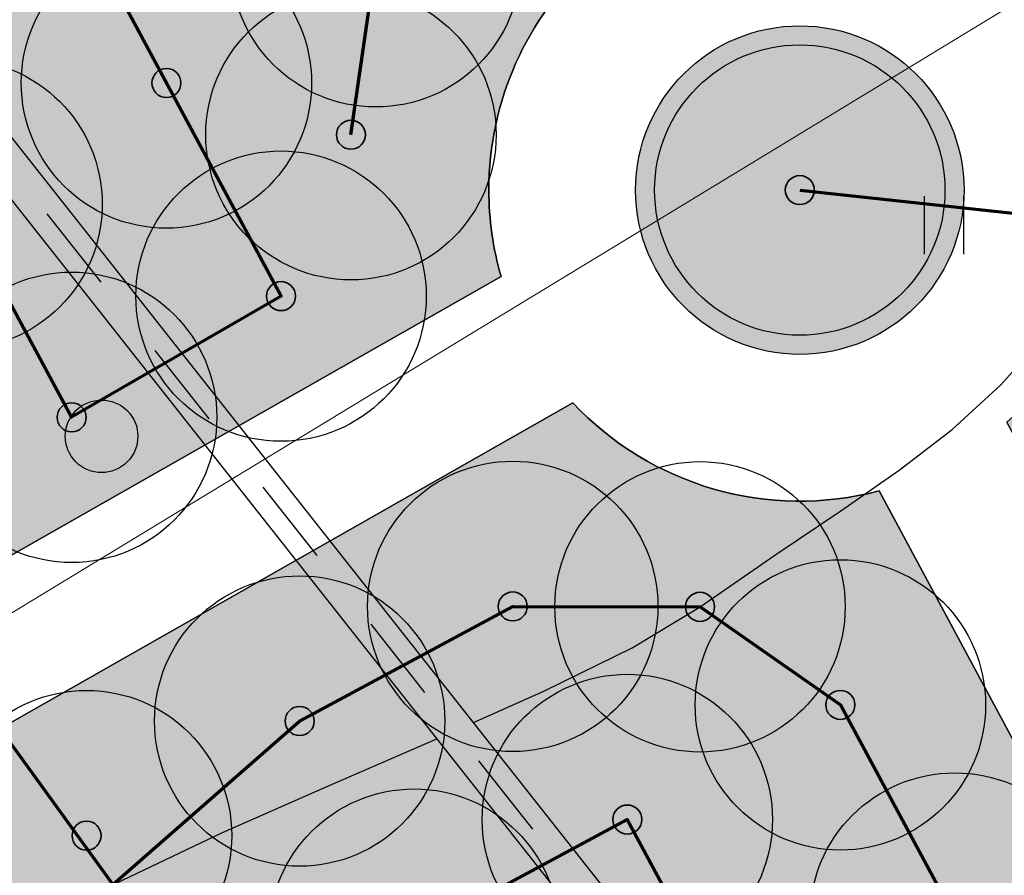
# Model space of a CAD drawing. Header units: millimetres. Extents: x -76021 to 1074922, y 19208 to 400534.
# Tile 48 of 108: x 183991 to 194166, y 192304 to 201143. Entities that reach past the tile are written whole.
import ezdxf

# ---------------------------------------------------------------- set-up
doc = ezdxf.new("R2010")
doc.units = ezdxf.units.MM
doc.linetypes.add('Д_ТРОТ_ТРУБА', pattern=[3, 1.5, -1.5])
doc.layers.get('Defpoints').update_dxf_attribs({"color": 4, "lineweight": 30})
for name, color, linetype in [('(028) Гидротехн.', 7, 'Continuous'), ('(036) Растительность', 7, 'Continuous'), ('(038) Деревья', 7, 'Continuous')]:
    doc.layers.add(name, color=color, linetype=linetype)
doc.layers.add('(032) Горизонтали утолщенные', color=32, linetype='Continuous', lineweight=30)
doc.layers.add('В3', color=5, linetype='производственный водопровод', lineweight=50)
doc.styles.add('BLACK', font='tahomabd.ttf')
doc.styles.get("Standard").update_dxf_attribs({"font": 'arial.ttf'})
doc.linetypes.add('производственный водопровод', pattern='A,5,-0.5,["В3",Standard,S=0.7,R=0,X=0,Y=-0.35],-2', length=7.5)
doc.dimstyles.new('genplan dimension', dxfattribs={"dimtxt": 1100, "dimasz": 450, "dimexe": 450, "dimexo": 0, "dimgap": 80, "dimtad": 1, "dimlfac": 0.001, "dimtxsty": 'BLACK', "dimblk": 'OBLIQUE', "dimcen": 0, "dimclrd": 186, "dimclre": 186, "dimclrt": 186, "dimadec": 1, "dimazin": 0, "dimtfac": 1, "dimtmove": 0, "dimatfit": 3, "dimldrblk": 'OBLIQUE', "dimfxl": 1, "dimlwd": 9, "dimlwe": 9, "dimarcsym": 0})

# ---------------------------------------------------------------- blocks, each defined once
blk = doc.blocks.new('_OBLIQUE')
at = {"color": 0, "linetype": 'ByBlock'}
blk.add_line((-0.5, -0.5), (0.5, 0.5), dxfattribs=at)
blk = doc.blocks.new('*D292')
at = {"color": 186, "lineweight": 9, "transparency": 16777216}
for p, q in [((2367127.458084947, -580716.1786445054), (2367414.379750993, -581188.3311606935)), ((2367180.686285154, -580803.7698989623), (2302574.394314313, -620064.2721598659)), ((2302521.166115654, -619976.6809079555), (2302808.087780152, -620448.8334215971))]:
    blk.add_line(p, q, dxfattribs=at)
at = {"layer": 'Defpoints', "color": 0, "transparency": 16777216}
for p in [(2367127.458084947, -580716.1786445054), (2302521.166115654, -619976.6809079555), (2302574.394314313, -620064.2721598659)]:
    blk.add_point(p, dxfattribs=at)
at = {"color": 186, "lineweight": 9, "transparency": 16777216}
for p, xscale, yscale, zscale, rotation in [((2367180.686285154, -580803.7698989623), 449.9999999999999, 449.9999999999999, 449.9999999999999, 31.28656990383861), ((2302574.394314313, -620064.2721598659), 450, 450, 450, 211.2865699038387)]:
    blk.add_blockref('_OBLIQUE', p, dxfattribs=dict(at, xscale=xscale, yscale=yscale, zscale=zscale, rotation=rotation))
at = {"color": 186, "transparency": 16777216, "insert": (2334474.023652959, -599770.0021606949), "char_height": 1100, "attachment_point": 5, "rotation": 31.28656990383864, "style": 'BLACK'}
blk.add_mtext('75,6', dxfattribs=at)
blk = doc.blocks.new('d')
at = {"layer": '(038) Деревья'}
blk.add_ellipse((0, 0), major_axis=(0.2651650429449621, 0.2651650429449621), ratio=0.9999999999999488, start_param=5.497787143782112, end_param=11.7809724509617, dxfattribs=at)
blk = doc.blocks.new('I04010')
for p, q in [((-0.4122729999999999, 0.0071460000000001), (-0.4122729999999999, 1.207145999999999)), ((0.3877269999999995, 1.207145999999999), (0.3877269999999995, 0.0071460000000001))]:
    blk.add_line(p, q)
blk = doc.blocks.new('A$C05d28b1e')
at = {"layer": '(028) Гидротехн.', "ltscale": 600}
for points in [[(-61833.59640229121, -41479.26027232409), (-63011.59640229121, -40051.26027232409), (-104066.5964022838, 11956.73972767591)], [(-62155.98729409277, -41717.03435735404), (-63322.89473471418, -40302.48102523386), (-104380.5610976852, 11708.89669257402)]]:
    blk.add_lwpolyline(points, dxfattribs=at)
at = {"layer": '(028) Гидротехн.', "color": 3, "linetype": 'Д_ТРОТ_ТРУБА', "ltscale": 600, "flags": 128}
blk.add_lwpolyline([(-62001.70733500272, -41589.76419501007), (-63167.24556851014, -40176.87064878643), (-104223.5787499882, 11832.81821012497)], dxfattribs=at)
at = {"layer": '(032) Горизонтали утолщенные', "color": 32, "linetype": 'Continuous', "lineweight": 30, "ltscale": 600}
for points in [[(-86067.74856149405, -10843.99291156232), (-85333.28349089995, -10516.18058536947), (-84427.76677989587, -10070.37321992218), (-83726.71466666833, -9648.237333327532), (-82952.8980816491, -9113.69134260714), (-82272.33175618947, -8655.394572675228), (-81667.91661557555, -8235.12986664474), (-81122.55358512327, -7814.680067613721), (-80619.14359013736, -7355.828018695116), (-80140.58755591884, -6820.356563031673), (-79669.78640776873, -6170.048543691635), (-79288.66488866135, -5491.581078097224), (-79055.66011576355, -4876.442074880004), (-78918.44157565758, -4293.630564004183), (-78824.678754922, -3712.145575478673), (-78722.04114015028, -3100.986139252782), (-78558.19821792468, -2429.151285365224), (-78280.81947483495, -1665.640043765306), (-77972.61819381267, -1045.99349963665), (-77548.45053526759, -264.0731030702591)], [(-90773.14887439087, -13046.38366775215), (-89768.74651944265, -12505.32144846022), (-88660.99631395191, -11980.22986121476), (-87511.46074759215, -11472.64907537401), (-86445.10275501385, -11011.53486229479)]]:
    blk.add_lwpolyline(points, dxfattribs=at)
at = {"layer": '(036) Растительность', "linetype": 'Continuous', "xscale": 500, "yscale": 500, "zscale": 500}
blk.add_blockref('I04010', (-81199.59892622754, -6009.948319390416), dxfattribs=at)
at = {"layer": '(038) Деревья', "linetype": 'Continuous', "xscale": 1000, "yscale": 1000, "zscale": 1000}
blk.add_blockref('d', (-89911.33647345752, -7886.579425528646), dxfattribs=at)
blk = doc.blocks.new('фонтан разбрызгиватель')
h = blk.add_hatch(color=256)
h.dxf.hatch_style = 1
h.set_gradient(color1=(0, 0, 255), color2=(0, 0, 255), tint=1)
h.paths.add_polyline_path([(150, 3.552713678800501e-15, 1), (-150, 0, 1)])
at = {"lineweight": 35}
blk.add_circle((0, 0), 150, dxfattribs=at)
blk = doc.blocks.new('A$C2cdd6916')
h = blk.add_hatch()
h.set_pattern_fill('ANSI32', color=1, scale=60, angle=31.28656990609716)
h.set_pattern_definition([(76.28656990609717, (-422045.4139063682, -371330.9128626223), (-555.2085801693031, 135.4831447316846), []), (76.28656990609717, (-421815.1832319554, -371191.004323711), (-555.2085801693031, 135.4831447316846), [])])
edge = h.paths.add_edge_path()
edge.add_line((12558.27843827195, 1671.303034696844), (13156.4848453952, 2034.826203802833))
edge.add_line((13156.48484539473, 2034.826203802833), (12076.30171433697, 3812.353813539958))
edge.add_arc((12013.98345677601, 3914.903483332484), 120, 121.28656990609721, 301.28656990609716, ccw=False)
edge.add_line((11951.66519921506, 4017.45315312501), (10456.02701775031, 6478.64522814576))
edge.add_line((10456.02701775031, 6478.64522814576), (9857.820610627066, 6115.122059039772))
edge.add_line((9857.820610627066, 6115.122059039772), (7572.817833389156, 9875.27661809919))
edge.add_line((7572.817833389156, 9875.27661809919), (28168.20985005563, 22390.86001160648))
edge.add_line((28168.20985005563, 22390.86001160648), (26610.25341102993, 24954.60175641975))
edge.add_line((26610.25341102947, 24954.60175641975), (1656.500428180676, 9790.492416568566))
edge.add_line((1656.500428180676, 9790.492416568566), (3006.729342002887, 7568.582904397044))
edge.add_line((3006.729342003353, 7568.582904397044), (4032.22603992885, 8191.765480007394))
edge.add_line((4032.226039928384, 8191.765480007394), (6524.956342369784, 4089.778688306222))
edge.add_line((6524.956342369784, 4089.778688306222), (7294.078865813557, 4557.165620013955))
edge.add_line((7294.078865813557, 4557.165620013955), (9994.536693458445, 113.3465956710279))
edge.add_line((9994.536693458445, 113.3465956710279), (9225.414170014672, -354.0403360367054))
edge.add_line((9225.414170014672, -354.0403360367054), (11718.14447245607, -4456.027127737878))
edge.add_line((11718.14447245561, -4456.027127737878), (10692.64777453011, -5079.209703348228))
edge.add_line((10692.64777453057, -5079.209703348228), (12042.87668835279, -7301.11921551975))
edge.add_line((12042.87668835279, -7301.11921551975), (16401.2376545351, -4652.59326917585))
edge.add_line((16401.23765453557, -4652.59326917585), (12558.27843827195, 1671.303034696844))
edge = h.paths.add_edge_path()
edge.add_line((-3935.126786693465, -8351.550056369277), (-4704.249310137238, -8818.93698807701))
edge.add_line((-4704.249310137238, -8818.93698807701), (-7404.707137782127, -4375.117963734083))
edge.add_line((-7404.707137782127, -4375.117963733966), (-6635.584614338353, -3907.731032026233))
edge.add_line((-6635.584614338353, -3907.731032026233), (-9128.314916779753, 194.2557596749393))
edge.add_line((-9128.314916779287, 194.2557596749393), (-8102.81821885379, 817.4383352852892))
edge.add_line((-8102.818218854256, 817.4383352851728), (-9453.047132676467, 3039.347847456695))
edge.add_line((-9453.047132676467, 3039.347847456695), (-34406.80011552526, -12124.76149239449))
edge.add_line((-34406.80011552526, -12124.76149239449), (-32848.84367649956, -14688.50323720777))
edge.add_line((-32848.84367649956, -14688.50323720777), (-12253.45165983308, -2172.919843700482))
edge.add_line((-12253.45165983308, -2172.919843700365), (-9968.44888259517, -5933.074402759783))
edge.add_line((-9968.44888259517, -5933.074402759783), (-10566.65528971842, -6296.597571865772))
edge.add_line((-10566.65528971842, -6296.597571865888), (-9071.017108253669, -8757.789646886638))
edge.add_arc((-9008.698850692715, -8860.339316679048), 120, -58.71343009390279, 121.28656990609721, ccw=False)
edge.add_line((-8946.380593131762, -8962.888986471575), (-7866.197462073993, -10740.4165962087))
edge.add_line((-7866.197462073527, -10740.41659620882), (-7267.991054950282, -10376.89342710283))
edge.add_line((-7267.991054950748, -10376.89342710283), (-3425.031838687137, -16700.78973097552))
edge.add_line((-3425.031838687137, -16700.7897309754), (933.3291274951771, -14052.2637846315))
edge.add_line((933.3291274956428, -14052.2637846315), (-416.8997863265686, -11830.35427245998))
edge.add_line((-416.8997863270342, -11830.3542724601), (-1442.396484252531, -12453.53684807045))
edge.add_line((-1442.396484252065, -12453.53684807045), (-3935.126786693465, -8351.550056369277))
h.paths.add_polyline_path([(41974.21412434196, 4100.856020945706), (35137.5694715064, -53.69448312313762), (35345.29699670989, -395.5267157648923), (35174.3808803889, -499.3904783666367), (36005.29098120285, -1866.719408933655), (36518.03933016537, -1555.128121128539), (38283.72329439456, -4460.70209858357), (37770.97494543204, -4772.293386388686), (38601.885046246, -6139.622316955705), (38772.80116256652, -6035.758554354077), (38980.52868777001, -6377.590786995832), (45817.17334060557, -2223.040282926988)])
h.paths.add_polyline_path([(-15440.46003138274, -33129.71195205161), (-14927.71168242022, -32818.12066424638), (-15758.62178323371, -31450.79173367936), (-15929.53789955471, -31554.65549628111), (-16137.2654247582, -31212.82326363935), (-22973.91007759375, -35367.37376770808), (-19130.95086132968, -41691.27007158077), (-12294.30620849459, -37536.71956751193), (-12502.03373369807, -37194.88733487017), (-12331.11761737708, -37091.02357226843), (-13162.02771819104, -35723.69464170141), (-13674.77606715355, -36035.28592950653)])
h.paths.add_polyline_path([(22981.42408176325, -31078.1707762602), (16999.36001053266, -34713.40246732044), (12844.80950646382, -27876.75781448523), (18826.87357769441, -24241.52612342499)])
h.paths.add_polyline_path([(31886.28822388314, 23012.0630428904), (28895.25618826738, 21194.44719736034), (28168.20985005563, 22390.86001160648), (31159.24188567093, 24208.47585713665)])
h.paths.add_polyline_path([(-35112.82937390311, -17702.53189698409), (-32121.79733828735, -15884.91605145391), (-32848.84367649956, -14688.50323720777), (-35839.87571211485, -16506.11908273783)])
dim = blk.add_linear_dim(base=(-8668.047401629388, -58523.69344023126), p1=(55885.0163690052, -19175.59992487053), p2=(-8721.275600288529, -58436.10218832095), angle=31.28656990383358, dimstyle='genplan dimension')
dim.commit()
dim.dimension.update_dxf_attribs({"geometry": '*D292', "text_midpoint": (23231.58193701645, -38229.42344106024), "insert": (-2311242.441715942, 561540.5787196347)})

msp = doc.modelspace()

# ---------------------------------------------------------------- block references
at = {"color": 5, "lineweight": 50}
msp.add_blockref('A$C05d28b1e', (274748.0189126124, 204725.4916361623), dxfattribs=at)

# ---------------------------------------------------------------- next in the draw order: hatches: boundary and pattern name
at = {"true_color": 0xbdffbd, "transparency": 33554687}
h = msp.add_hatch(color=254, dxfattribs=at)
h.dxf.hatch_style = 1
h.paths.add_polyline_path([(214820.8800540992, 216948.7253162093), (217126.1156239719, 218322.0207615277), (215603.6625730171, 220877.6346598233), (209171.3314113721, 217045.7091063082), (215496.6642266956, 206427.9048698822), (221928.9953883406, 210259.8304233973), (220406.5423373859, 212815.4443216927), (218101.3067675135, 211442.1488763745)], flags=16)
h.paths.add_polyline_path([(224023.6489053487, 225893.6638374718), (217321.8775845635, 221901.2249949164), (218844.3306355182, 219345.6110966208), (221149.5662053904, 220718.9065419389), (224429.9929188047, 215212.3301021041), (222124.7573489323, 213839.0346567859), (223647.210399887, 211283.4207584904), (230348.9817206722, 215275.8596010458)], flags=16)
h.paths.add_polyline_path([(198145.9180665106, 256389.507595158), (196714.6222119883, 258810.6963092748), (195945.5755586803, 258343.3554829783), (195452.2226863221, 259155.207035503), (180753.4366827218, 250222.9234517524), (181792.0743087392, 248513.7622885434), (184954.0224606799, 250435.2418966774), (185778.5186348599, 249078.4675946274)], flags=17)
h.paths.add_polyline_path([(112361.9479704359, 220188.4503307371), (111031.9257359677, 219380.2110810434), (111784.9358170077, 218141.0728544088), (110930.4036978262, 217621.7834914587), (111501.6587876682, 216681.7376184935), (112356.2343066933, 217201.0533550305), (113109.2443877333, 215961.9151283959), (114308.0171651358, 216690.3955891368)], flags=17)
h.paths.add_polyline_path([(105307.4471395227, 232868.8987692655), (103501.6980646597, 231771.5657776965), (104254.7081456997, 230532.427551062), (103400.2809094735, 230013.2019242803), (108385.7459097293, 221809.2211079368), (109240.2780289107, 222328.510470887), (109993.2881099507, 221089.3722442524), (111388.9133730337, 221937.4777016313)], flags=17)
h.paths.add_polyline_path([(156979.3206527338, 232925.0673546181), (156752.8632677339, 233297.7210673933), (159914.8114196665, 235219.2006755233), (158876.1737936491, 236928.3618387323), (144177.3877900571, 227996.0782549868), (144670.7406624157, 227184.2267024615), (143901.6940091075, 226716.8858761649), (144568.74273966, 225588.5022138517)], flags=17)
h.paths.add_polyline_path([(142502.740888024, 224367.1765615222), (141850.5488729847, 225470.4285141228), (141081.5022196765, 225003.087687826), (140588.1493473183, 225814.9392403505), (140331.7751728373, 225659.143596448), (141058.82151105, 224462.7307822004), (136016.7960795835, 221398.7497854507), (135886.9663763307, 221612.3949308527), (132969.5134724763, 219839.4922793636), (133454.8570661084, 219018.4821243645)], flags=17)
edge = h.paths.add_edge_path(flags=17)
edge.add_line((209900.1426716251, 266779.7772694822), (204300.5454405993, 276526.4190539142))
edge.add_line((204300.5454405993, 276526.4190539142), (202947.913577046, 275704.4401920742))
edge.add_line((202947.913577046, 275704.4401920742), (208270.9314103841, 266944.9892306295))
edge.add_line((208270.9314103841, 266944.9892306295), (204339.8607350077, 264556.1226907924))
edge.add_line((204339.8607350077, 264556.1226907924), (205066.9070732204, 263359.7098765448))
edge.add_line((205066.9070732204, 263359.7098765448), (200024.8816417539, 260295.7288797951))
edge.add_line((200024.8816417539, 260295.7288797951), (199297.8353035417, 261492.1416940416))
edge.add_line((199297.8353035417, 261492.1416940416), (199041.4611290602, 261336.3460501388))
edge.add_line((199041.4611290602, 261336.3460501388), (199534.8140014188, 260524.4944976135))
edge.add_line((199534.8140014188, 260524.4944976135), (198765.7673481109, 260057.1536713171))
edge.add_line((198765.7673481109, 260057.1536713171), (200211.9199181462, 257610.8332474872))
edge.add_line((200211.9199181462, 257610.8332474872), (208825.5364367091, 262702.8087484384))
edge.add_arc((207298.8793712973, 265285.3110629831), 2999.999999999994, 300.5896344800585, 389.8780372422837)
edge = h.paths.add_edge_path(flags=17)
edge.add_line((103051.5675112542, 200547.2891192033), (115708.5556294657, 208238.79553633))
edge.add_arc((114150.5991936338, 210802.5372830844), 3000.000000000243, 301.2865698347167, 389.0884551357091)
edge.add_line((116772.209793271, 212261.0152101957), (115281.051762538, 214941.3682182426))
edge.add_line((115281.051762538, 214941.3682182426), (114147.8820137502, 214252.7539651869))
edge.add_line((114147.8820137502, 214252.7539651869), (114900.8920947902, 213013.6157385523))
edge.add_line((114900.8920947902, 213013.6157385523), (114046.3165757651, 212494.3000020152))
edge.add_line((114046.3165757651, 212494.3000020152), (114409.7896270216, 211896.176067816))
edge.add_line((114409.7896270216, 211896.176067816), (101761.8205277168, 204210.1503833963))
edge.add_line((101761.8205277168, 204210.1503833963), (101398.4063783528, 204808.1773898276))
edge.add_line((101398.4063783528, 204808.1773898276), (100543.8077135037, 204288.847587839))
edge.add_line((100543.8077135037, 204288.847587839), (99790.79763168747, 205527.985815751))
edge.add_line((99790.79763168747, 205527.985815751), (97397.99005966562, 204073.9041161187))
edge.add_line((97397.99005966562, 204073.9041161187), (98929.8693286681, 201553.0744301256))
edge.add_arc((101493.6110754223, 203111.0308659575), 3000.000000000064, 211.2865698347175, 301.2865698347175)
h.paths.add_polyline_path([(97999.14992540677, 208476.2852043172), (98853.7485902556, 208995.6150063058), (98282.49350041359, 209935.660879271), (97427.85143572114, 209416.3047036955), (96674.8413539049, 210655.4429316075), (94282.07718811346, 209201.3876094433), (96359.35243577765, 205783.0652806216), (98752.16000567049, 207237.1469789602)], flags=17)
h.paths.add_polyline_path([(90752.37071206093, 222327.0793120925), (89897.62376441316, 221807.6594003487), (89144.61368259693, 223046.7976282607), (86751.95441519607, 221592.8060516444), (93243.43956422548, 210910.5487739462), (95636.20372788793, 212364.6040948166), (94883.19364762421, 213603.7423201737), (95737.83571231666, 214123.0984957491)], flags=17)
edge = h.paths.add_edge_path(flags=17)
edge.add_line((100492.1544576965, 234798.7562548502), (100855.6231213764, 234200.6395407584))
edge.add_line((100855.6231213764, 234200.6395407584), (101710.0503576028, 234719.8651675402))
edge.add_line((101710.0503576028, 234719.8651675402), (102463.0604386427, 233480.7269409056))
edge.add_line((102463.0604386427, 233480.7269409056), (104334.4125421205, 234617.9261401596))
edge.add_line((104334.4125421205, 234617.9261401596), (103714.5570330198, 235732.114941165))
edge.add_arc((101092.9464333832, 234273.6370140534), 2999.999999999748, 29.08845513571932, 121.286569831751)
edge.add_line((99534.98999768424, 236837.378760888), (85997.6410544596, 228610.8871751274))
edge.add_arc((87555.59749015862, 226047.1454282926), 2999.999999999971, 121.2865698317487, 211.2865698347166)
edge.add_line((84991.85574340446, 224489.1889924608), (85713.3167913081, 223301.9672161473))
edge.add_line((85713.3167913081, 223301.9672161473), (88105.97605657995, 224755.9587914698))
edge.add_line((88105.97605657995, 224755.9587914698), (87352.96597631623, 225995.0970168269))
edge.add_line((87352.96597631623, 225995.0970168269), (88207.712923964, 226514.5169285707))
edge.add_line((88207.712923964, 226514.5169285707), (87844.1853583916, 227112.7305704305))
edge.add_line((87844.1853583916, 227112.7305704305), (100492.1544576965, 234798.7562548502))
edge = h.paths.add_edge_path(flags=17)
edge.add_line((206429.5260647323, 217740.3337827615), (224718.2735818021, 228635.4691841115))
edge.add_line((224718.2735818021, 228635.4691841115), (228392.671244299, 222467.5668450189))
edge.add_line((228392.671244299, 222467.5668450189), (233629.6400466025, 225476.2868388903))
edge.add_line((233629.6400466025, 225476.2868388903), (230763.0187299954, 230465.9191189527))
edge.add_arc((228161.7554297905, 228971.4529122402), 2999.999999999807, 29.87803724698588, 120.0993965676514)
edge.add_line((226657.2505534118, 231566.9230193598), (203230.4818343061, 217987.2298150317))
edge.add_arc((204734.9867106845, 215391.759707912), 2999.999999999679, 120.0993965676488, 209.6273998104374)
edge.add_line((202127.2108544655, 213908.6868561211), (205080.5429171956, 208715.6661361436))
edge.add_line((205080.5429171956, 208715.6661361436), (210103.8834394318, 211572.4990714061))
edge.add_line((210103.8834394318, 211572.4990714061), (206429.5260647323, 217740.3337827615))
edge = h.paths.add_edge_path(flags=17)
edge.add_line((215489.0996818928, 196338.8022293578), (220126.3913766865, 198832.9888262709))
edge.add_arc((218705.3361244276, 201475.0717110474), 3000.000000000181, 298.2737704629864, 330.6005223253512)
edge.add_line((221318.9909833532, 200002.384276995), (224444.8141732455, 205549.945001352))
edge.add_arc((227058.4690321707, 204077.2575672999), 2999.999999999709, 120.9636571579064, 150.6005223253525, ccw=False)
edge.add_line((225514.9862276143, 206649.7390214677), (237068.7907628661, 213581.994489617))
edge.add_arc((235525.3079583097, 216154.4759437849), 2999.99999999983, 300.9636571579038, 389.8780372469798)
edge.add_line((238126.5712585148, 217648.9421504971), (236200.48088148, 221001.4891590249))
edge.add_line((236200.48088148, 221001.4891590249), (234625.9508510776, 223742.1113054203))
edge.add_line((234625.9508510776, 223742.1113054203), (229416.3894048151, 220749.137263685))
edge.add_line((229416.3894048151, 220749.137263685), (233090.787067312, 214581.2349245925))
edge.add_line((233090.787067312, 214581.2349245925), (214802.0395502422, 203686.0995232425))
edge.add_line((214802.0395502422, 203686.0995232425), (211127.6821755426, 209853.9342345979))
edge.add_line((211127.6821755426, 209853.9342345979), (206069.258151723, 206977.1488986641))
edge.add_line((206069.258151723, 206977.1488986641), (211460.2685734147, 197497.8122623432))
edge.add_arc((214068.0444296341, 198980.885114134), 2999.99999999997, 209.6273998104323, 298.2737704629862)
edge = h.paths.add_edge_path(flags=17)
edge.add_line((194192.9728349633, 196985.9511812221), (199241.3180521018, 187599.8654020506))
edge.add_line((199241.3180521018, 187599.8654020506), (206679.6983444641, 191600.6291342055))
edge.add_arc((205258.6430922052, 194242.7120189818), 3000.000000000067, 298.2737704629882, 389.6273998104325)
edge.add_line((207866.4189484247, 195725.7848707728), (202800.9094800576, 204632.7736779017))
edge.add_line((202800.9094800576, 204632.7736779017), (195139.3172180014, 200275.5358968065))
edge.add_arc((192052.2705328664, 199382.7002930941), 3213.566967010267, -6.30961949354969e-12, 16.13092597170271, ccw=False)
edge.add_arc((192052.2705328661, 199382.7002930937), 3213.566967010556, 311.77024430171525, 359.9999999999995, ccw=False)
edge = h.paths.add_edge_path(flags=17)
edge.add_line((190745.2686859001, 183030.2299659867), (197920.2766097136, 186889.3377759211))
edge.add_line((197920.2766097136, 186889.3377759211), (192871.9313925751, 196275.4235550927))
edge.add_arc((192052.2705328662, 199382.7002930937), 3213.566967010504, 223.1238736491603, 284.77729662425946, ccw=False)
edge.add_line((189706.7602736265, 197185.9767612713), (182063.1853497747, 192838.9856526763))
edge.add_line((182063.1853497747, 192838.9856526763), (186682.1305488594, 184251.2575985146))
edge.add_arc((189324.2134336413, 185672.3128507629), 2999.999999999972, 208.2737704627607, 298.2737704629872)
edge = h.paths.add_edge_path(flags=17)
edge.add_line((189911.5682307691, 201779.4494049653), (188415.0981299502, 204561.7465990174))
edge.add_line((188415.0981299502, 204561.7465990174), (188128.9854640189, 204387.8792151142))
edge.add_line((188128.9854640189, 204387.8792151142), (185951.4586267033, 207971.1735315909))
edge.add_line((185951.4586267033, 207971.1735315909), (179296.8900734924, 204113.7487009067))
edge.add_arc((180801.3949498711, 201518.2785937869), 2999.999999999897, 120.0993965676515, 208.273770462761)
edge.add_line((178159.3120650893, 200097.2233415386), (181352.4593855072, 194160.3958532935))
edge.add_line((181352.4593855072, 194160.3958532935), (188965.223847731, 198489.864689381))
edge.add_arc((192052.2705328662, 199382.7002930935), 3213.566967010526, 179.9999999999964, 196.1309259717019, ccw=False)
edge.add_arc((192052.2705328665, 199382.7002930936), 3213.566967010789, 131.7702443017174, 179.9999999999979, ccw=False)
edge = h.paths.add_edge_path(flags=17)
edge.add_line((202059.3730541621, 205936.6616060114), (198690.90197442, 211859.6461333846))
edge.add_arc((196083.1261182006, 210376.5732815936), 3000.000000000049, 29.62739981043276, 120.0993965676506)
edge.add_line((194578.6212418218, 212972.0433887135), (194085.6776655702, 212686.3009283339))
edge.add_line((194085.6776655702, 212686.3009283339), (196162.0429310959, 209269.4760573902))
edge.add_line((196162.0429310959, 209269.4760573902), (189698.7432330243, 205341.8029981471))
edge.add_line((189698.7432330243, 205341.8029981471), (191232.6096731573, 202489.9770310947))
edge.add_arc((192052.2705328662, 199382.7002930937), 3213.566967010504, 43.123873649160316, 104.77729662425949, ccw=False)
edge.add_line((194397.7807921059, 201579.4238249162), (202059.3730541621, 205936.6616060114))
edge = h.paths.add_edge_path(flags=17)
edge.add_line((164213.3013144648, 219576.7748846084), (163356.425273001, 220986.8328442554))
edge.add_line((163356.425273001, 220986.8328442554), (167159.3088611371, 223297.8015621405))
edge.add_line((167159.3088611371, 223297.8015621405), (163861.6343985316, 228724.3882553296))
edge.add_line((163861.6343985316, 228724.3882553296), (160699.6862465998, 226802.9086471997))
edge.add_line((160699.6862465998, 226802.9086471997), (159056.7495894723, 229506.492127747))
edge.add_line((159056.7495894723, 229506.492127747), (146556.0182203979, 222116.6323936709))
edge.add_arc((148266.2624116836, 219651.8677383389), 3000.000000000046, 124.7559020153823, 210.589634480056)
edge.add_line((145683.7600971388, 218125.2106729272), (151374.6735680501, 208498.4270661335))
edge.add_line((151374.6735680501, 208498.4270661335), (153745.9948775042, 209939.4518146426))
edge.add_line((153745.9948775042, 209939.4518146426), (152291.9022010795, 212332.2774431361))
edge.add_line((152291.9022010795, 212332.2774431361), (164213.3013144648, 219576.7748846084))
h.paths.add_polyline_path([(183974.4349599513, 211224.52386795), (183689.6048947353, 211693.2344878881), (183143.5248591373, 212591.8527985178), (182972.6087428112, 212487.9890359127), (183388.0637932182, 211804.3245706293), (176636.8771985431, 207701.7059478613), (176221.4221481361, 208385.3704131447), (172290.3514727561, 205996.5038733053), (172082.6239475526, 206338.3361059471), (160289.4119214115, 199171.7364864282), (158835.3192449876, 201564.5621149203), (156421.9761094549, 200098.0011849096), (158829.7007375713, 195944.3574203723)], flags=17)
edge = h.paths.add_edge_path(flags=17)
edge.add_line((138322.9200418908, 217249.6019040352), (127699.7112266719, 210969.6474955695))
edge.add_arc((129226.3682920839, 208387.1451810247), 3000.00000000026, 120.5896344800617, 209.0884551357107)
edge.add_line((126604.7576924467, 206928.6672539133), (137798.0282308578, 186808.7901254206))
edge.add_arc((140419.6388304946, 188267.268052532), 2999.999999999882, 209.0884551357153, 301.2865699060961)
edge.add_line((141977.5952695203, 185703.5263077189), (155410.6444996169, 193866.6361787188))
edge.add_line((155410.6444996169, 193866.6361787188), (153002.9198715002, 198020.2799432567))
edge.add_line((153002.9198715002, 198020.2799432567), (151998.6745921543, 197410.0116108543))
edge.add_line((151998.6745921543, 197410.0116108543), (146909.3502246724, 205784.9013105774))
edge.add_line((146909.3502246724, 205784.9013105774), (147956.0983411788, 206420.9981293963))
edge.add_line((147956.0983411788, 206420.9981293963), (142240.4236777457, 216089.667919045))
edge.add_arc((139657.9213632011, 214563.0108536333), 2999.99999999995, 30.58963448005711, 116.4233669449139)
edge = h.paths.add_edge_path(flags=17)
edge.add_line((196998.758207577, 251064.703188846), (187855.9475715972, 245659.8923677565))
edge.add_line((187855.9475715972, 245659.8923677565), (188900.8454395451, 243940.4294764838))
edge.add_line((188900.8454395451, 243940.4294764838), (185738.8972876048, 242018.9498683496))
edge.add_line((185738.8972876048, 242018.9498683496), (189036.5717502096, 236592.3631751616))
edge.add_line((189036.5717502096, 236592.3631751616), (192839.4553383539, 238903.3318930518))
edge.add_line((192839.4553383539, 238903.3318930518), (193696.3313798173, 237493.2739334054))
edge.add_line((193696.3313798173, 237493.2739334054), (204596.1777995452, 244108.0986252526))
edge.add_line((204596.1777995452, 244108.0986252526), (201107.9187848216, 250008.8586474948))
edge.add_arc((198525.4164702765, 248482.201582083), 3000.000000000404, 30.5896344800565, 120.5896610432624)
edge = h.paths.add_edge_path(flags=17)
edge.add_arc((212280.8176183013, 256613.7646137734), 2999.9999999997, 29.87803724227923, 120.5896344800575)
edge.add_line((210754.1605528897, 259196.2669283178), (205607.1004533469, 256153.5607813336))
edge.add_arc((207133.7575187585, 253571.058466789), 2999.99999999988, 120.589634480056, 210.5896344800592)
edge.add_line((204551.255204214, 252044.4014013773), (208039.514218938, 246143.6413791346))
edge.add_line((208039.514218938, 246143.6413791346), (209464.3959163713, 243798.8847494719))
edge.add_line((209464.3959163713, 243798.8847494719), (213908.4678224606, 246499.4962504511))
edge.add_line((213908.4678224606, 246499.4962504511), (215414.1784507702, 244021.7291597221))
edge.add_line((215414.1784507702, 244021.7291597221), (221098.7118912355, 247287.5819956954))
edge.add_line((221098.7118912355, 247287.5819956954), (214882.0809186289, 258108.2308202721))
edge = h.paths.add_edge_path(flags=17)
edge.add_line((225781.4275314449, 239136.8614991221), (223091.3334999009, 243819.2309285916))
edge.add_line((223091.3334999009, 243819.2309285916), (217492.0815616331, 240602.3736414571))
edge.add_line((217492.0815616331, 240602.3736414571), (218997.7921899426, 238124.606550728))
edge.add_line((218997.7921899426, 238124.606550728), (214553.9731655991, 235424.148723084))
edge.add_line((214553.9731655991, 235424.148723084), (217362.4902366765, 230802.5095836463))
edge.add_line((217362.4902366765, 230802.5095836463), (224684.6691074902, 235046.9251854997))
edge.add_arc((223180.1642311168, 237642.395292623), 3000.000000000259, 300.0993965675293, 389.8780372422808)
h.paths.add_polyline_path([(213901.1204328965, 228796.0723935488), (212589.7435156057, 230954.0478425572), (201822.0281873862, 224410.6307986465), (202029.7557125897, 224068.7985660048), (198098.6850372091, 221679.9320261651), (198514.1400876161, 220996.2675608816), (191762.9534929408, 216893.6489381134), (191347.4984425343, 217577.3134033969), (191176.5823262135, 217473.4496407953), (192007.9564239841, 216105.3571661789)], flags=17)
h.paths.add_polyline_path([(220749.6149157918, 219078.2306395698), (222796.7955859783, 215641.8006164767), (218501.2580571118, 213082.8247787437), (216454.0773869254, 216519.2548018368)], flags=16)
edge = h.paths.add_edge_path(flags=17)
edge.add_line((126035.6612326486, 228965.7470213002), (124411.9581276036, 227979.0412765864))
edge.add_line((124411.9581276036, 227979.0412765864), (123678.8894279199, 229185.3643676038))
edge.add_line((123678.8894279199, 229185.3643676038), (116457.6880194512, 225168.0008190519))
edge.add_line((116457.6880194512, 225168.0008190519), (121741.4954621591, 215670.3695277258))
edge.add_arc((124363.1060617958, 217128.8474548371), 2999.999999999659, 209.0884551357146, 300.5896344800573)
edge.add_line((125889.7631272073, 214546.3451402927), (132421.8561402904, 218407.8192981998))
edge.add_line((132421.8561402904, 218407.8192981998), (131358.6790659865, 220206.2960598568))
edge.add_line((131358.6790659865, 220206.2960598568), (126035.6612326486, 228965.7470213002))
edge = h.paths.add_edge_path(flags=17)
edge.add_line((181938.3257366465, 178293.3791251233), (154215.0541750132, 163382.3023797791))
edge.add_arc((152793.9989227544, 166024.3852645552), 2999.999999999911, 209.0884551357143, 298.2737704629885, ccw=False)
edge.add_line((150172.3883231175, 164565.9073374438), (147155.1258125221, 169989.4295125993))
edge.add_line((147155.1258125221, 169989.4295125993), (155925.2097841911, 174868.4813036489))
edge.add_line((155925.2097841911, 174868.4813036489), (159609.9109477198, 168683.2833438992))
edge.add_line((159609.9109477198, 168683.2833438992), (174558.3815481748, 177588.51925921))
edge.add_line((174558.3815481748, 177588.51925921), (170873.947718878, 183773.2684674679))
edge.add_line((170873.947718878, 183773.2684674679), (179811.7554582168, 188580.505479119))
edge.add_line((179811.7554582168, 188580.505479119), (183159.3533691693, 182356.5172621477))
edge.add_arc((180517.2704843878, 180935.4620098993), 2999.999999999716, -61.72622953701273, 28.27377046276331, ccw=False)
edge = h.paths.add_edge_path(flags=17)
edge.add_line((143726.8553784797, 182085.8729428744), (170853.2707813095, 198570.284303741))
edge.add_arc((172411.2272203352, 196006.542558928), 2999.999999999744, 28.273794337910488, 121.2865699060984, ccw=False)
edge.add_line((175053.309512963, 197427.598912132), (178864.3852900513, 190341.8940689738))
edge.add_line((178864.3852900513, 190341.8940689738), (169849.3746297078, 185493.1331456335))
edge.add_line((169849.3746297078, 185493.1331456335), (166164.9408004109, 191677.8823538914))
edge.add_line((166164.9408004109, 191677.8823538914), (151216.4701999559, 182772.6464385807))
edge.add_line((151216.4701999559, 182772.6464385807), (154901.1713634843, 176587.448478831))
edge.add_line((154901.1713634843, 176587.448478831), (146182.8071944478, 171737.1699123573))
edge.add_line((146182.8071944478, 171737.1699123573), (142663.2012178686, 178063.65327095))
edge.add_arc((145284.811817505, 179522.1311980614), 2999.999999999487, 121.28656990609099, 209.0884551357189, ccw=False)
h.paths.add_polyline_path([(165470.3161239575, 188936.0770072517), (160573.4033410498, 186018.8445522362), (162108.7888436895, 183441.5220349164), (164428.3791092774, 184823.3689872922), (167703.8681815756, 179325.0809503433), (165384.2779159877, 177943.2339979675), (166919.6634186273, 175365.9114806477), (171816.576201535, 178283.1439356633)], flags=16)
h.paths.add_polyline_path([(163666.0629044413, 176919.6436628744), (161346.4726388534, 175537.7967104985), (158070.9835665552, 181036.0847474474), (160390.5738321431, 182417.9316998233), (158855.1883295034, 184995.254217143), (153958.2755465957, 182078.0217621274), (160304.5356241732, 171425.0886905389), (165201.448407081, 174342.3211455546)], flags=16)
h.paths.add_polyline_path([(164011.6043034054, 183178.2857793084), (159716.066774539, 180619.3099415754), (161763.2474447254, 177182.8799184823), (166058.7849735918, 179741.8557562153)], flags=16)
edge = h.paths.add_edge_path()
edge.add_arc((140227.1149719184, 162323.7074873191), 3000.000000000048, 15.94914245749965, 119.0884551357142)
edge.add_line((138768.637044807, 164945.3180869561), (136829.4704326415, 163866.5035211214))
edge.add_line((136829.4704326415, 163866.5035211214), (119327.7353073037, 195325.8307167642))
edge.add_line((119327.7353073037, 195325.8307167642), (121949.345906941, 196784.308643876))
edge.add_arc((120490.8679798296, 199405.9192435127), 2999.999999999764, 299.0884551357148, 389.0884551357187)
edge.add_line((123112.4785794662, 200864.3971706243), (121394.1241307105, 203953.1351988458))
edge.add_arc((118772.5135310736, 202494.6572717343), 2999.999999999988, 29.08845513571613, 121.2865698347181)
edge.add_line((117214.5570952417, 205058.3990184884), (105296.4736441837, 197815.9164872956))
edge.add_arc((101661.2419605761, 203797.9805630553), 6999.999999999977, 219.1121955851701, 301.28656983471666, ccw=False)
edge.add_line((96229.85692333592, 199382.0937237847), (151545.0957390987, 115300.0917611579))
edge.add_line((151545.0957390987, 115300.0917611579), (188931.7371165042, 63929.74618648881))
edge.add_line((188931.7371165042, 63929.74618648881), (189915.2989301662, 64787.52197525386))
edge.add_line((189915.2989301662, 64787.52197525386), (169182.6885089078, 93274.73887317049))
edge.add_line((169182.6885089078, 93274.73887317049), (148747.3285322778, 143403.5520653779))
edge.add_line((148747.3285322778, 143403.5520653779), (143111.6329168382, 163148.0594906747))
edge = h.paths.add_edge_path(flags=17)
edge.add_line((175632.1568957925, 273670.0737452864), (178792.1255034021, 272898.9716775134))
edge.add_line((178792.1255034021, 272898.9716775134), (179563.227571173, 276058.9402851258))
edge.add_line((179563.227571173, 276058.9402851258), (182723.1961787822, 275287.8382173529))
edge.add_line((182723.1961787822, 275287.8382173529), (183494.2982465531, 278447.8068249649))
edge.add_line((183494.2982465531, 278447.8068249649), (186654.2668541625, 277676.704757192))
edge.add_line((186654.2668541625, 277676.704757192), (187425.3689219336, 280836.6733648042))
edge.add_line((187425.3689219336, 280836.6733648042), (190585.3375295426, 280065.5712970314))
edge.add_line((190585.3375295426, 280065.5712970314), (191356.4395973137, 283225.5399046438))
edge.add_line((191356.4395973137, 283225.5399046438), (198084.5022487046, 281583.7441570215))
edge.add_line((198084.5022487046, 281583.7441570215), (199027.0565388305, 282156.5235831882))
edge.add_line((199027.0565388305, 282156.5235831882), (200507.1151559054, 279720.9689256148))
edge.add_line((200507.1151559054, 279720.9689256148), (201958.5073806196, 280602.9633256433))
edge.add_line((201958.5073806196, 280602.9633256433), (196948.466709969, 289323.4247673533))
edge.add_arc((194347.2034096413, 287828.9585608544), 2999.999999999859, 29.87803724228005, 120.0548210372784)
edge.add_line((192844.7182375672, 290425.5983717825), (161940.6008860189, 272543.650370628))
edge.add_arc((163443.0860580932, 269947.0105596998), 3000.000000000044, 120.0548210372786, 211.2865699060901)
edge.add_line((160879.3443132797, 268389.0541206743), (163966.9089127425, 263308.2199874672))
edge.add_line((163966.9089127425, 263308.2199874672), (164992.405610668, 263931.4025630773))
edge.add_line((164992.405610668, 263931.4025630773), (166082.9751179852, 262136.7833417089))
edge.add_line((166082.9751179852, 262136.7833417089), (166128.2197974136, 262164.2780142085))
edge.add_line((166128.2197974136, 262164.2780142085), (167770.0155450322, 268892.3406656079))
edge.add_line((167770.0155450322, 268892.3406656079), (170929.9841526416, 268121.238597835))
edge.add_line((170929.9841526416, 268121.238597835), (171701.0862204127, 271281.2072054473))
edge.add_line((171701.0862204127, 271281.2072054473), (174861.0548280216, 270510.1051376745))
edge.add_line((174861.0548280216, 270510.1051376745), (175632.1568957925, 273670.0737452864))
edge = h.paths.add_edge_path(flags=17)
edge.add_line((123057.3584845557, 235990.6098385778), (124699.1542321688, 242718.6724899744))
edge.add_line((124699.1542321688, 242718.6724899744), (127859.1228397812, 241947.5704222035))
edge.add_line((127859.1228397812, 241947.5704222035), (128630.2249075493, 245107.539029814))
edge.add_line((128630.2249075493, 245107.539029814), (131790.1935151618, 244336.4369620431))
edge.add_line((131790.1935151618, 244336.4369620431), (132561.2955829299, 247496.4055696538))
edge.add_line((132561.2955829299, 247496.4055696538), (135721.2641905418, 246725.3035018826))
edge.add_line((135721.2641905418, 246725.3035018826), (136492.3662583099, 249885.2721094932))
edge.add_line((136492.3662583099, 249885.2721094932), (139652.3348659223, 249114.1700417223))
edge.add_line((139652.3348659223, 249114.1700417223), (140423.4369336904, 252274.1386493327))
edge.add_line((140423.4369336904, 252274.1386493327), (143583.4055413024, 251503.0365815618))
edge.add_line((143583.4055413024, 251503.0365815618), (144354.5076090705, 254663.0051891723))
edge.add_line((144354.5076090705, 254663.0051891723), (147514.4762166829, 253891.9031214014))
edge.add_line((147514.4762166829, 253891.9031214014), (148285.578284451, 257051.8717290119))
edge.add_line((148285.578284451, 257051.8717290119), (155013.640935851, 255410.0759813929))
edge.add_line((155013.640935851, 255410.0759813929), (155058.8856152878, 255437.5706538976))
edge.add_line((155058.8856152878, 255437.5706538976), (153968.3161079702, 257232.189875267))
edge.add_line((153968.3161079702, 257232.189875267), (154993.8128058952, 257855.372450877))
edge.add_line((154993.8128058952, 257855.372450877), (151722.0079826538, 263239.3885864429))
edge.add_arc((149158.2662378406, 261681.432147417), 2999.999999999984, 31.28656990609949, 120.0548210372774)
edge.add_line((147655.7810657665, 264278.0719583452), (127050.7391705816, 252355.4441887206))
edge.add_line((127050.7391705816, 252355.4441887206), (110148.557772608, 242575.3904364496))
edge.add_arc((111651.0429446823, 239978.7506255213), 3000.000000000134, 120.0548210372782, 209.0884551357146)
edge.add_line((109029.4323450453, 238520.2726984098), (115485.3694013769, 226915.7412188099))
edge.add_line((115485.3694013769, 226915.7412188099), (122639.4869877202, 230895.7840936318))
edge.add_line((122639.4869877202, 230895.7840936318), (121971.1597064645, 231995.5700101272))
edge.add_line((121971.1597064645, 231995.5700101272), (123594.8628115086, 232982.2757548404))
edge.add_line((123594.8628115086, 232982.2757548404), (122114.8041944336, 235417.8304124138))
edge.add_line((122114.8041944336, 235417.8304124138), (123057.3584845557, 235990.6098385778))
edge = h.paths.add_edge_path(flags=17)
edge.add_arc((192052.2705328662, 199382.7002930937), 1697.05393394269, -180, 0, ccw=False)
edge.add_arc((192052.2705328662, 199382.7002930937), 1697.05393394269, 0, 180, ccw=False)
edge = h.paths.add_edge_path()
edge.add_line((194002.3969308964, 100264.8472664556), (182386.0377944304, 90725.1955109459))
edge.add_arc((180482.1004887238, 93043.60503817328), 3000.000000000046, 216.046620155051, 309.3937167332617, ccw=False)
edge.add_line((178056.4851077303, 91278.2750340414), (174519.7920753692, 96137.79534869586))
edge.add_arc((176945.4074563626, 97903.1253528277), 2999.999999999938, 129.3937167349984, 216.0466201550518, ccw=False)
edge.add_line((175041.4701505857, 100221.5348799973), (186386.6477079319, 109538.4853751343))
edge.add_arc((188290.5850137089, 107220.0758479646), 3000.00000000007, 39.393716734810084, 129.3937167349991, ccw=False)
edge.add_line((190608.9945408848, 109124.013153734), (194416.8691523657, 104487.194099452))
edge.add_arc((192098.4596251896, 102583.2567936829), 3000.000000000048, -50.60628326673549, 39.393716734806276, ccw=False)
h.paths.add_polyline_path([(225909.0974369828, 121284.1127244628), (227170.7738567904, 119739.0249970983), (227174.8170141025, 119742.3442395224)], flags=17)
edge = h.paths.add_edge_path()
edge.add_line((164910.9418021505, 145006.0709647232), (257456.2081396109, 212136.7389124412))
edge.add_line((257456.2081396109, 212136.7389124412), (211777.9208457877, 293532.0085986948))
edge.add_line((211777.9208457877, 293532.0085986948), (209083.0761358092, 291938.9398554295))
edge.add_line((209083.0761358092, 291938.9398554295), (206029.7620049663, 297103.9444845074))
edge.add_line((206029.7620049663, 297103.9444845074), (208840.8149549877, 298765.7102158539))
edge.add_line((208840.8149549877, 298765.7102158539), (203746.1376435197, 307844.0417010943))
edge.add_line((203746.1376435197, 307844.0417010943), (75953.59151628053, 230203.0577881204))
edge.add_line((75953.59151628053, 230203.0577881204), (95229.83590038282, 200902.1770030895))
edge.add_line((95229.83590038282, 200902.1770030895), (78625.25142780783, 228226.3469354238))
edge.add_line((78625.25142780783, 228226.3469354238), (77404.85222082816, 230234.6112962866))
edge.add_line((77404.85222082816, 230234.6112962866), (82147.77445123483, 233116.8307100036))
edge.add_line((82147.77445123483, 233116.8307100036), (83368.17366180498, 231108.5663432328))
edge.add_line((83368.17366180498, 231108.5663432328), (103750.0970635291, 243494.4272742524))
edge.add_line((103750.0970635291, 243494.4272742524), (190841.4046745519, 293887.7847859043))
edge.add_arc((194347.2034097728, 287828.9585606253), 7000.000000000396, 29.878037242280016, 120.05482104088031, ccw=False)
edge.add_line((200416.8177772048, 291316.0463757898), (232723.4201852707, 235083.2732043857))
edge.add_line((232723.4201852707, 235083.2732043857), (241594.922325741, 219641.56375895))
edge.add_arc((235525.3079583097, 216154.4759437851), 6999.999999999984, -59.036342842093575, 29.878037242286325, ccw=False)
edge.add_line((239126.7678356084, 210152.0192173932), (228480.3824426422, 203764.2130942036))
edge.add_arc((230023.8652471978, 201191.7316400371), 2999.999999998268, 120.9636571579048, 150.6005223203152)
edge.add_line((227410.2103884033, 202664.4190743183), (225088.4205453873, 198543.8180811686))
edge.add_arc((217247.4559690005, 202961.8803840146), 8999.999999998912, 298.2737704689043, 330.60052232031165, ccw=False)
edge.add_line((221510.621726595, 195035.6317301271), (158759.5676499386, 161284.7166788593))
edge.add_arc((160180.6229024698, 158642.6337942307), 2999.999999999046, 118.2737704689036, 165.4416731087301)
edge.add_line((157276.9461439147, 159396.7301288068), (154192.3388690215, 147519.331920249))
edge.add_arc((157096.0156275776, 146765.2355856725), 3000.000000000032, 165.4416731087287, 202.1786080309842)
edge.add_line((154317.9808545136, 145632.7503541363), (170267.5081430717, 106507.8768567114))
edge.add_arc((173045.5429161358, 107640.3620882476), 3000.000000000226, 202.1786080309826, 309.3937167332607)
edge.add_line((174949.4802218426, 105321.95256102), (183848.0646334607, 112629.6980780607))
edge.add_arc((181944.127327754, 114948.107605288), 2999.99999999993, 309.3937167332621, 399.3937167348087)
edge.add_line((184262.5368549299, 116852.0449110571), (182358.599549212, 119170.4544381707))
edge.add_line((182358.599549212, 119170.4544381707), (184450.9795166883, 120888.7704782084))
edge.add_line((184450.9795166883, 120888.7704782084), (164910.9418021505, 145006.0709647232))
h.paths.add_polyline_path([(232804.5179377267, 119188.7985941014), (230271.7811197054, 122278.0383425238), (230269.7595410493, 122276.3787213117)], flags=17)
edge = h.paths.add_edge_path()
edge.add_line((214580.1755717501, 86091.88017936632), (201888.8513756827, 101756.1528732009))
edge.add_line((201888.8513756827, 101756.1528732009), (198859.3895325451, 99077.57186931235))
edge.add_line((198859.3895325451, 99077.57186931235), (184472.6515712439, 87262.8140406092))
edge.add_arc((186376.588876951, 84944.40451338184), 3000.000000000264, 129.3937167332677, 216.046620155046)
edge.add_line((183950.9734959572, 83179.07450925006), (191895.9370879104, 72262.46070618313))
edge.add_line((191895.9370879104, 72262.46070618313), (196266.3734382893, 76016.19928271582))
edge.add_line((196266.3734382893, 76016.19928271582), (199133.6223135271, 72677.89309691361))
edge.add_line((199133.6223135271, 72677.89309691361), (214580.1755717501, 86091.88017936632))

# ---------------------------------------------------------------- next in the draw order: linework, layer by layer
for points in [[(189911.5682307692, 201779.4494049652), (188415.0981299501, 204561.7465990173), (188128.9854640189, 204387.8792151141), (185951.458626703, 207971.1735315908), (179296.8900734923, 204113.7487009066, 0.4049115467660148), (178159.3120650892, 200097.2233415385), (181352.4593855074, 194160.3958532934), (188965.2238477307, 198489.8646893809, -0.070500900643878), (188838.7035658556, 199382.7002930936, -0.2136045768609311)], [(189911.5682307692, 201779.4494049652), (188415.0981299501, 204561.7465990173), (188128.9854640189, 204387.8792151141), (185951.458626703, 207971.1735315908), (179296.8900734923, 204113.7487009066, 0.4049115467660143), (178159.3120650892, 200097.2233415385), (181352.4593855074, 194160.3958532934), (188965.2238477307, 198489.8646893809, -0.07050090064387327), (188838.7035658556, 199382.7002930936, -0.2136045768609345)], [(202800.9094800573, 204632.7736779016), (202059.3730541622, 205936.6616060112), (194397.7807921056, 201579.423824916, 0.2756966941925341), (191232.609673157, 202489.9770310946), (189698.7432330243, 205341.802998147), (188415.0981299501, 204561.7465990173), (189911.5682307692, 201779.4494049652, 0.2136045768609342), (188838.7035658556, 199382.7002930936, 0.070500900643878), (188965.2238477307, 198489.8646893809), (181352.4593855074, 194160.3958532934), (182063.1853497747, 192838.9856526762), (189706.7602736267, 197185.9767612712, 0.2756966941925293), (192871.9313925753, 196275.4235550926), (197920.2766097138, 186889.337775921), (199241.3180521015, 187599.8654020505), (194192.972834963, 196985.951181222, 0.2136045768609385), (195265.8374998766, 199382.7002930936, 0.07050090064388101), (195139.3172180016, 200275.5358968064)], [(193749.3244668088, 199382.7002930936, -1), (190355.2165989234, 199382.7002930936, -1)], [(192871.9313925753, 196275.4235550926, -0.2756966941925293), (189706.7602736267, 197185.9767612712), (182063.1853497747, 192838.9856526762), (186682.1305488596, 184251.2575985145, 0.4142135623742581), (190745.2686859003, 183030.2299659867), (197920.2766097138, 186889.337775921)], [(192871.9313925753, 196275.4235550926, -0.2756966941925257), (189706.7602736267, 197185.9767612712), (182063.1853497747, 192838.9856526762), (186682.1305488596, 184251.2575985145, 0.4142135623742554), (190745.2686859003, 183030.2299659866), (197920.2766097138, 186889.337775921)]]:
    msp.add_lwpolyline(points, format="xyb", close=True)
at = {"lineweight": 30}
for points in [[(189911.5682307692, 201779.4494049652, 0.2136045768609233), (188838.7035658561, 199382.7002930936)], [(188838.7035658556, 199382.7002930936, -0.2136045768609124), (189911.5682307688, 201779.4494049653)], [(188838.7035658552, 199382.7002930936, 0.07050090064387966), (188965.2238477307, 198489.8646893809)], [(188965.2238477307, 198489.8646893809, -0.07050090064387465), (188838.7035658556, 199382.7002930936)], [(189706.7602736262, 197185.9767612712, 0.275696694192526), (192871.9313925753, 196275.4235550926)], [(192871.9313925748, 196275.4235550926, -0.275696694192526), (189706.7602736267, 197185.9767612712)]]:
    msp.add_lwpolyline(points, format="xyb", dxfattribs=at)
msp.add_lwpolyline([(193749.3244668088, 199382.7002930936, -0.9999999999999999), (190355.2165989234, 199382.7002930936, -0.9999999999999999)], format="xyb", close=True, dxfattribs=at)
msp.add_lwpolyline([(193749.3244668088, 199382.7002930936, -0.9999999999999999), (190355.2165989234, 199382.7002930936, -0.9999999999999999)], format="xyb", close=True, dxfattribs=at)
for points in [[(188965.2238477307, 198489.8646893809), (181352.4593855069, 194160.3958532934)], [(181352.4593855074, 194160.3958532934), (188965.2238477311, 198489.8646893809)], [(182063.1853497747, 192838.9856526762), (189706.7602736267, 197185.9767612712)], [(189706.7602736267, 197185.9767612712), (182063.1853497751, 192838.9856526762)], [(192871.9313925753, 196275.4235550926), (197920.2766097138, 186889.337775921)], [(197920.2766097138, 186889.337775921), (192871.9313925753, 196275.4235550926)]]:
    msp.add_lwpolyline(points, dxfattribs=at)
at = {"color": 6, "transparency": 33554687}
for centre in [(187671.2443850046, 201740.8765930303), (185507.3778758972, 200488.8056163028), (187414.0934599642, 199954.4369801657), (192052.2705328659, 199382.7002930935), (183343.5113667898, 199236.7346395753), (186691.5905861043, 198287.0698789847), (184527.7240769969, 197034.9989022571), (189085.5589009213, 195081.8809101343), (191021.3042459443, 195077.2543028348), (192471.5073484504, 194064.3578830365), (186883.8231636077, 193897.6681999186), (190269.7716111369, 192880.1451728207), (184682.0874262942, 192713.4554897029), (193655.7200586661, 191862.622145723), (188068.0358738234, 191695.9324626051)]:
    msp.add_circle(centre, 1500, dxfattribs=at)
at = {"layer": 'В3', "lineweight": 70, "ltscale": 1250}
for points in [[(187414.0934599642, 199954.4369801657), (187671.2443850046, 201740.8765930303), (185302.8189645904, 206144.3480676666), (183138.952455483, 204892.2770909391), (186691.5905861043, 198287.0698789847), (184527.7240769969, 197034.9989022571), (180975.0859463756, 203640.2061142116), (178811.2194372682, 202388.1351374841), (182363.8575678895, 195782.9279255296), (184952.7168203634, 192210.2904726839), (186883.8231636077, 193897.6681999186), (189085.5589009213, 195081.8809101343), (191021.3042459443, 195077.2543028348), (192471.5073484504, 194064.3578830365), (196024.1454790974, 187459.1506710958), (193822.4097417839, 186274.9379608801), (190269.7716111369, 192880.1451728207), (188068.0358738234, 191695.9324626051), (191620.6740044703, 185090.7252506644), (194533.8372737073, 179674.4553342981)], [(192052.2705328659, 199382.7002930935), (195720.460585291, 198987.1926450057), (200923.8028879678, 189867.1472020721), (203101.7676859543, 191038.5746141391)]]:
    msp.add_lwpolyline(points, dxfattribs=at)

# ---------------------------------------------------------------- next in the draw order: block references
msp.add_blockref('A$C2cdd6916', (171531.9395758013, 240749.9609559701, -3655.999999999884))
at = {"transparency": 33554687, "xscale": -1, "rotation": 180}
for p in [(185507.3778758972, 200488.8056163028), (187414.0934599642, 199954.4369801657), (192052.2705328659, 199382.7002930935), (186691.5905861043, 198287.0698789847), (184527.7240769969, 197034.9989022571), (189085.5589009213, 195081.8809101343), (191021.3042459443, 195077.2543028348), (192471.5073484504, 194064.3578830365), (186883.8231636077, 193897.6681999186), (190269.7716111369, 192880.1451728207), (184682.0874262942, 192713.4554897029)]:
    msp.add_blockref('фонтан разбрызгиватель', p, dxfattribs=at)

doc.saveas('drawing.dxf')
